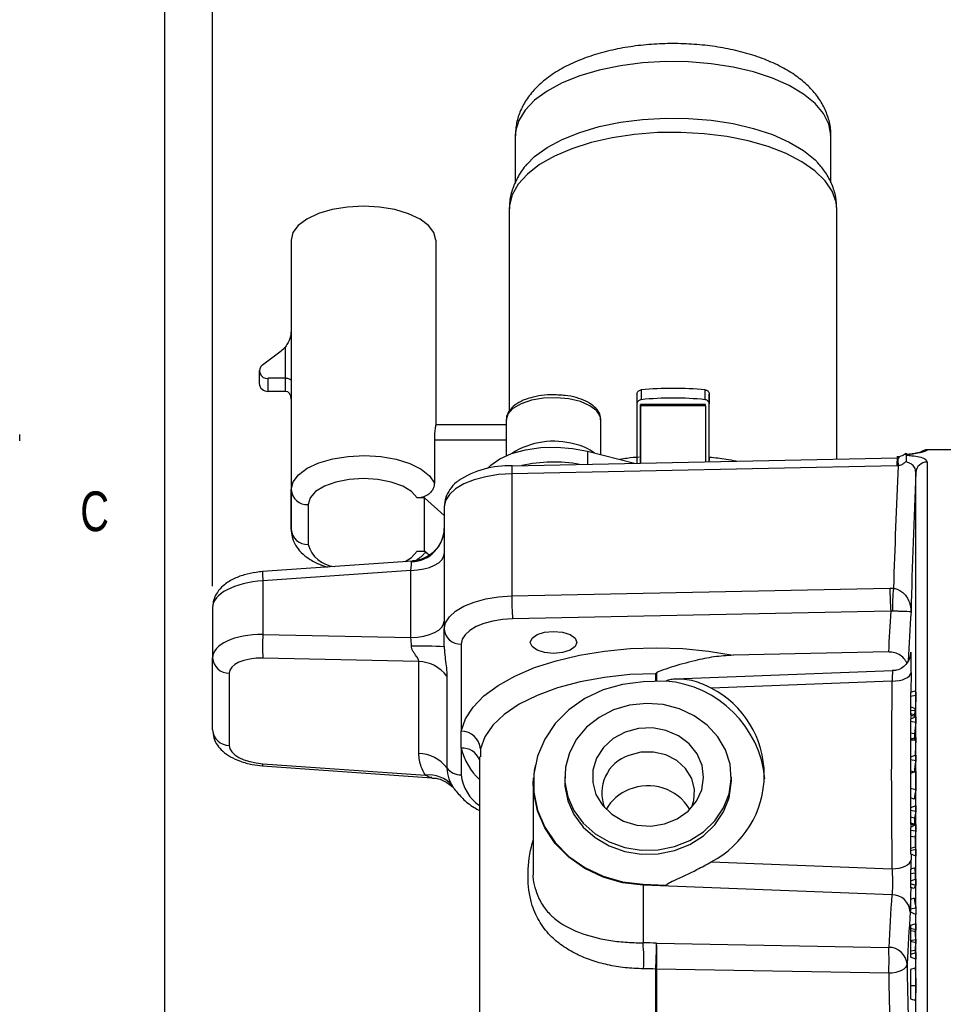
# Model space of a CAD drawing. Header units: inches. Extents: x 0.3 to 16.6, y 0.2 to 10.8.
# Tile 3 of 13: x 0.3 to 2.5, y 5.7 to 8. Entities that reach past the tile are written whole.
import ezdxf

# ---------------------------------------------------------------- set-up
doc = ezdxf.new("R2010")
doc.units = ezdxf.units.IN
doc.header["$MEASUREMENT"] = 0
doc.layers.add('BORDER', color=7, linetype='Continuous', lineweight=25)
doc.layers.add('SLD-0', color=7, linetype='Continuous', lineweight=25)
doc.styles.add('SLDTEXTSTYLE0', font='TXT', dxfattribs={"width": 0.75})
doc.dimstyles.new('SLDDIMSTYLE0', dxfattribs={"dimtxt": 0.145833, "dimasz": 0.13, "dimexe": 0, "dimexo": 0.0625, "dimgap": 0.036458, "dimtad": 0, "dimtih": 1, "dimtoh": 1, "dimdec": 1, "dimlfac": 1.5, "dimrnd": 1e-09, "dimzin": 12, "dimdsep": 46, "dimtxsty": 'SLDTEXTSTYLE0', "dimsah": 1, "dimcen": 0.09, "dimadec": 0, "dimazin": 3, "dimtfac": 1, "dimtdec": 1, "dimtofl": 0, "dimtmove": 0, "dimatfit": 3, "dimfxl": 0, "dimfrac": 2, "dimtolj": 1, "dimtzin": 12, "dimarcsym": 0})

# ---------------------------------------------------------------- blocks, each defined once
blk = doc.blocks.new('_D_5')
at = {"layer": 'SLD-0'}
for p, q in [((0.7397, 6.6867), (0.7397, 8.9807)), ((4.4323, 8.7159), (4.4323, 8.9807)), ((0.7397, 8.8557), (2.4069, 8.8557)), ((2.579, 8.8557), (2.5346, 8.8557)), ((2.5346, 8.8557), (2.5346, 8.624)), ((2.9022, 8.8557), (2.9466, 8.8557)), ((2.9466, 8.8557), (2.9466, 8.624)), ((4.4323, 8.8557), (3.0743, 8.8557)), ((2.5346, 8.624), (2.579, 8.624)), ((2.9466, 8.624), (2.9022, 8.624))]:
    blk.add_line(p, q, dxfattribs=at)
for points in [[(0.7397, 8.8557), (0.8697, 8.8357), (0.8697, 8.8757)], [(4.4323, 8.8557), (4.3023, 8.8757), (4.3023, 8.8357)]]:
    blk.add_solid(points, dxfattribs=at)
at = {"layer": 'SLD-0', "char_height": 0.14583, "attachment_point": 1, "style": 'SLDTEXTSTYLE0'}
for s, insert in [('5.5', (2.606, 9.0733)), ('141', (2.579, 8.812))]:
    blk.add_mtext(s, dxfattribs=dict(at, insert=insert))

msp = doc.modelspace()

# ---------------------------------------------------------------- linework, layer by layer
at = {"color": 7, "linetype": 'Continuous', "lineweight": 25}
for p, q in [((1.454, 7.7496), (1.454, 7.6383)), ((2.1987, 7.6392), (2.1987, 7.7496)), ((1.4397, 7.576), (1.4397, 7.0997)), ((2.213, 6.9865), (2.213, 7.576)), ((0.925, 7.5031), (0.925, 6.9146)), ((0.925, 7.5031), (0.925, 7.4091)), ((1.2664, 7.503), (1.2664, 7.0671)), ((0.925, 7.4091), (0.925, 7.2932)), ((0.925, 7.2933), (0.925, 7.1717)), ((0.9117, 7.1772), (0.9117, 7.2517)), ((0.8572, 7.2094), (0.9012, 7.2419)), ((0.8498, 7.1954), (0.8498, 7.1647)), ((0.9117, 7.1772), (0.8705, 7.1772)), ((0.8705, 7.1465), (0.8705, 7.1772)), ((0.9117, 7.1465), (0.9117, 7.1772)), ((0.925, 7.1717), (0.925, 7.1284)), ((0.9117, 7.1465), (0.8705, 7.1465)), ((1.7411, 7.1401), (1.7411, 6.9871)), ((1.7511, 7.1499), (1.7511, 7.1267)), ((1.9017, 7.1267), (1.9017, 7.1499)), ((1.9117, 6.9871), (1.9117, 7.1401)), ((1.9117, 7.1401), (1.9117, 7.1167)), ((0.925, 7.1292), (0.925, 6.8206)), ((1.9031, 7.1155), (1.7497, 7.1155)), ((1.7497, 7.1143), (1.7497, 7.1014)), ((1.9031, 7.1119), (1.7497, 7.1119)), ((1.7498, 6.977), (1.7497, 7.1119)), ((1.9031, 7.1119), (1.9031, 6.9801)), ((1.9117, 6.9803), (1.9117, 7.1167)), ((1.7497, 7.1014), (1.7497, 6.977)), ((1.4328, 7.0671), (1.2664, 7.0671)), ((1.4328, 7.079), (1.4328, 6.9947)), ((1.6559, 6.9972), (1.6559, 7.079)), ((1.2631, 7.0318), (1.2631, 6.9302)), ((1.6243, 7.0053), (1.7354, 6.9767)), ((2.5023, 7.0083), (2.4258, 7.0083)), ((2.3547, 6.9707), (1.4457, 6.952)), ((1.4462, 6.9708), (2.3551, 6.9894)), ((1.7411, 6.9769), (1.7411, 6.9768)), ((1.9117, 6.9876), (1.9117, 6.9844)), ((2.3575, 6.9708), (2.3547, 6.9707)), ((2.3551, 6.9894), (2.357, 6.9895)), ((2.357, 6.9895), (2.3597, 6.9897)), ((1.4457, 6.952), (1.4457, 6.6637)), ((2.3992, 5.9288), (2.3992, 6.9549)), ((0.925, 6.8206), (0.925, 6.9146)), ((0.965, 6.8793), (0.965, 6.7853)), ((1.2397, 6.8949), (1.222, 6.8949)), ((1.2396, 6.7696), (1.2397, 6.8949)), ((1.2397, 6.8949), (1.2863, 6.8538)), ((1.2863, 6.8738), (1.2863, 6.5854)), ((1.222, 6.7696), (1.2396, 6.7696)), ((1.2504, 6.7601), (1.2396, 6.7696)), ((1.2112, 6.7461), (0.8577, 6.7211)), ((1.2074, 6.724), (0.8584, 6.6992)), ((1.2074, 6.5653), (1.2074, 6.724)), ((0.8584, 6.6992), (0.8584, 6.5728)), ((1.4457, 6.6637), (2.3381, 6.682)), ((2.3381, 6.682), (2.3465, 6.6818)), ((0.7397, 6.6367), (0.7397, 6.5177)), ((2.3398, 6.6279), (1.4475, 6.6096)), ((2.3443, 6.6279), (2.3398, 6.6279)), ((1.2863, 6.5441), (1.2863, 6.5854)), ((0.8584, 6.5728), (1.2074, 6.5653)), ((1.3263, 6.5501), (1.3263, 6.3446)), ((2.3346, 6.5315), (1.9684, 6.524)), ((0.7397, 6.3475), (0.7397, 6.5177)), ((1.2261, 6.509), (0.8584, 6.517)), ((1.2261, 6.2924), (1.2261, 6.509)), ((2.3438, 6.4871), (1.8309, 6.4673)), ((2.3881, 6.483), (2.3876, 6.4359)), ((0.7788, 6.4812), (0.7788, 6.311)), ((1.2924, 6.4746), (1.2924, 6.2579)), ((1.8094, 6.4629), (1.7554, 6.4608)), ((2.3428, 6.463), (1.9164, 6.4465)), ((2.3991, 6.4399), (2.387, 6.436)), ((2.399, 6.4286), (2.387, 6.4266)), ((2.3981, 6.3974), (2.387, 6.4023)), ((2.3967, 6.3926), (2.387, 6.3938)), ((2.3969, 6.3979), (2.3967, 6.3926)), ((2.3961, 6.3831), (2.387, 6.3856)), ((2.387, 6.3834), (2.3962, 6.3804)), ((2.399, 6.3784), (2.387, 6.3732)), ((2.387, 6.3732), (2.387, 6.3672)), ((2.399, 6.3655), (2.387, 6.3672)), ((2.387, 6.3672), (2.387, 6.34)), ((2.3871, 6.3831), (2.3871, 6.3732)), ((2.399, 6.3784), (2.399, 6.3655)), ((1.3263, 6.3042), (1.3263, 6.3446)), ((2.3959, 6.3387), (2.387, 6.34)), ((2.387, 6.34), (2.387, 6.3268)), ((2.399, 6.33), (2.387, 6.3249)), ((2.3902, 6.3263), (2.387, 6.3268)), ((2.387, 6.3268), (2.387, 6.3249)), ((2.387, 6.3249), (2.387, 6.3236)), ((2.399, 6.3235), (2.387, 6.3236)), ((2.387, 6.3236), (2.387, 6.2832)), ((2.3959, 6.3387), (2.3959, 6.3255)), ((1.3263, 6.3042), (1.3263, 6.2413)), ((1.3715, 6.3026), (1.3715, 6.2844)), ((1.3697, 6.2844), (1.3697, 5.4329)), ((2.3989, 6.2883), (2.387, 6.2832)), ((2.387, 6.2832), (2.387, 6.2768)), ((2.399, 6.2748), (2.387, 6.2768)), ((2.387, 6.2768), (2.387, 6.2508)), ((2.3989, 6.2883), (2.399, 6.2748)), ((0.8577, 6.2631), (1.2567, 6.2348)), ((0.8584, 6.2679), (1.2417, 6.2408)), ((2.3942, 6.2478), (2.387, 6.2508)), ((2.399, 6.2498), (2.387, 6.2448)), ((1.4964, 6.2202), (1.4969, 6.2345)), ((1.5706, 6.2367), (1.5706, 6.2273)), ((1.9639, 6.2273), (1.9639, 6.2367)), ((2.387, 6.2448), (2.387, 6.209)), ((1.4964, 6.2202), (1.4964, 6.0169)), ((2.399, 6.2065), (2.387, 6.209)), ((2.387, 6.209), (2.387, 6.1876)), ((2.3953, 6.1842), (2.387, 6.1876)), ((2.399, 6.1687), (2.387, 6.164)), ((2.387, 6.164), (2.387, 6.1575)), ((2.399, 6.1548), (2.387, 6.1575)), ((2.387, 6.1575), (2.387, 6.1417)), ((2.399, 6.1687), (2.399, 6.1548)), ((2.3959, 6.1397), (2.387, 6.1417)), ((2.387, 6.1417), (2.387, 6.1274)), ((2.3959, 6.1397), (2.3959, 6.1254)), ((2.3959, 6.1254), (2.387, 6.1274)), ((2.387, 6.1274), (2.387, 6.1257)), ((2.3953, 6.1224), (2.387, 6.1257)), ((2.399, 6.1241), (2.387, 6.1174)), ((2.387, 6.1174), (2.387, 6.1104)), ((2.3989, 6.1088), (2.387, 6.1104)), ((2.387, 6.1104), (2.387, 6.096)), ((2.3873, 6.1256), (2.3873, 6.1175)), ((2.399, 6.1241), (2.3989, 6.1088)), ((2.3978, 6.0945), (2.387, 6.096)), ((2.387, 6.096), (2.387, 6.0681)), ((2.3978, 6.0709), (2.387, 6.0681)), ((2.387, 6.0681), (2.387, 6.0622)), ((2.3989, 6.0654), (2.387, 6.0622)), ((2.3989, 6.0654), (2.399, 6.0498)), ((2.387, 6.0622), (2.387, 6.055)), ((2.399, 6.0498), (2.387, 6.055)), ((2.388, 6.0546), (2.3882, 6.0411)), ((1.9164, 6.0366), (2.3429, 6.0201)), ((2.3974, 6.0225), (2.387, 6.0192)), ((2.3973, 6.0095), (2.387, 6.0084)), ((2.3989, 5.9951), (2.387, 5.9908)), ((2.3989, 5.9951), (2.399, 5.9808)), ((1.7554, 5.9834), (1.8094, 5.9814)), ((2.3427, 5.9588), (1.7554, 5.9814)), ((1.7554, 5.9814), (1.7554, 5.8452)), ((2.387, 5.9917), (2.387, 5.9908)), ((2.387, 5.9908), (2.387, 5.9842)), ((2.399, 5.9808), (2.387, 5.9842)), ((2.387, 5.9842), (2.387, 5.9761)), ((2.3953, 5.9731), (2.387, 5.9761)), ((2.3953, 5.951), (2.387, 5.9473)), ((2.387, 5.9473), (2.387, 5.9243)), ((2.3994, 5.9274), (2.387, 5.9243)), ((2.387, 5.9243), (2.387, 5.9175)), ((2.3992, 5.9288), (2.3994, 5.9274)), ((2.3994, 5.9274), (2.3994, 5.912)), ((2.3994, 5.912), (2.387, 5.9175)), ((2.399, 5.8903), (2.387, 5.8859)), ((2.387, 5.8859), (2.387, 5.8794)), ((2.3989, 5.876), (2.387, 5.8794)), ((2.387, 5.8794), (2.387, 5.8738)), ((2.399, 5.8903), (2.3989, 5.876)), ((2.3969, 5.8719), (2.387, 5.8738)), ((2.387, 5.8738), (2.387, 5.8497)), ((1.7873, 5.8445), (2.3352, 5.8346)), ((2.3989, 5.852), (2.387, 5.8497)), ((2.387, 5.8497), (2.387, 5.848)), ((2.3989, 5.8455), (2.387, 5.848)), ((2.387, 5.848), (2.387, 5.8252)), ((2.3969, 5.8268), (2.387, 5.8252)), ((2.387, 5.8252), (2.387, 5.8179)), ((2.3989, 5.8213), (2.387, 5.8179)), ((2.387, 5.8179), (2.387, 5.8116)), ((2.399, 5.807), (2.387, 5.8116)), ((2.3989, 5.8213), (2.399, 5.807)), ((2.3968, 5.7857), (2.387, 5.7825)), ((2.3971, 5.7857), (2.387, 5.7824)), ((1.7854, 5.6287), (1.7854, 5.7832)), ((1.7873, 5.7832), (1.7873, 5.6287)), ((2.3352, 5.7734), (1.7873, 5.7832)), ((2.399, 5.7435), (2.387, 5.7439)), ((2.387, 5.713), (2.3991, 5.7091))]:
    msp.add_line(p, q, dxfattribs=at)
at = {"color": 8, "linetype": 'Continuous', "lineweight": 25}
for p, q in [((1.2631, 7.0318), (1.4328, 7.0318)), ((1.6243, 7.0053), (1.6243, 6.9744)), ((2.4258, 7.0083), (2.4258, 7.0078)), ((2.4258, 6.9796), (2.4258, 4.7283)), ((1.2092, 6.744), (1.2112, 6.746)), ((1.7873, 6.482), (1.7873, 6.462)), ((1.7854, 6.4619), (1.7854, 6.4802)), ((2.3883, 6.0183), (2.3882, 6.0411)), ((2.3899, 5.9919), (2.387, 5.9917)), ((2.3992, 4.7536), (2.3992, 5.9136))]:
    msp.add_line(p, q, dxfattribs=at)
at = {"color": 8, "linetype": 'Continuous', "lineweight": 25, "flags": 128}
for points in [[(2.1987, 7.7496), (2.1986, 7.7517), (2.194, 7.7772), (2.1816, 7.802), (2.1615, 7.8258), (2.1344, 7.8479), (2.1006, 7.8679), (2.0611, 7.8854), (2.0165, 7.9001), (1.9678, 7.9115), (1.9162, 7.9194), (1.8626, 7.9238), (1.8083, 7.9244), (1.7543, 7.9213), (1.7019, 7.9145), (1.6521, 7.9043), (1.6061, 7.8907), (1.5647, 7.8741), (1.5289, 7.8549), (1.4995, 7.8334), (1.477, 7.8102), (1.462, 7.7856), (1.4547, 7.7603), (1.454, 7.7496)], [(2.213, 7.576), (2.2113, 7.5932), (2.2021, 7.6188), (2.1853, 7.6435), (2.1612, 7.6668), (2.1303, 7.6883), (2.0932, 7.7075), (2.0507, 7.724), (2.0036, 7.7375), (1.9529, 7.7477), (1.8996, 7.7544), (1.8448, 7.7575), (1.7897, 7.7569), (1.7353, 7.7526), (1.6827, 7.7447), (1.6331, 7.7334), (1.5874, 7.7189), (1.5465, 7.7014), (1.5114, 7.6815), (1.4827, 7.6593), (1.461, 7.6355), (1.4467, 7.6104), (1.4401, 7.5847), (1.4397, 7.576)], [(1.6559, 7.079), (1.6547, 7.0867), (1.6462, 7.1004), (1.6302, 7.1125), (1.6078, 7.1222), (1.5807, 7.1286), (1.5509, 7.1314), (1.5206, 7.1303), (1.4921, 7.1254), (1.4675, 7.117), (1.4485, 7.1059), (1.4367, 7.0927), (1.4328, 7.079)], [(1.1941, 6.7449), (1.209, 6.7548), (1.222, 6.7696)], [(1.7554, 5.9814), (1.7072, 5.9871), (1.661, 6.0003), (1.6182, 6.0206), (1.5802, 6.0473), (1.5482, 6.0796), (1.5233, 6.1164), (1.5062, 6.1566), (1.4975, 6.1988), (1.4964, 6.2202)]]:
    msp.add_lwpolyline(points, dxfattribs=at)
at = {"color": 7, "linetype": 'Continuous', "lineweight": 25, "flags": 128}
for points in [[(1.4819, 7.6828), (1.4995, 7.7002), (1.5289, 7.7216), (1.5647, 7.7409), (1.6061, 7.7574), (1.6521, 7.771), (1.7019, 7.7813), (1.7543, 7.788), (1.8083, 7.7911), (1.8626, 7.7905), (1.9162, 7.7862), (1.9678, 7.7782), (2.0165, 7.7668), (2.0611, 7.7522), (2.1006, 7.7347), (2.1344, 7.7146), (2.1615, 7.6925), (2.1694, 7.6843)], [(1.2664, 7.503), (1.2621, 7.5209), (1.2495, 7.5378), (1.2291, 7.553), (1.2021, 7.5657), (1.1698, 7.5753), (1.1337, 7.5812), (1.0957, 7.5833), (1.0577, 7.5812), (1.0217, 7.5753), (0.9893, 7.5658), (0.9623, 7.5531), (0.9419, 7.5379), (0.9293, 7.5209), (0.925, 7.5031)], [(1.7497, 7.1119), (1.7497, 7.1131), (1.7497, 7.1141), (1.7497, 7.1149), (1.7497, 7.1153), (1.7497, 7.1155), (1.7497, 7.1154), (1.7497, 7.115), (1.7497, 7.1143)], [(0.925, 6.9146), (0.9294, 6.9326), (0.9423, 6.9497), (0.963, 6.965), (0.9905, 6.9777), (1.0233, 6.9872), (1.0599, 6.993), (1.0983, 6.9948), (1.1365, 6.9925), (1.1727, 6.9862), (1.205, 6.9762), (1.2316, 6.9631), (1.2513, 6.9475), (1.2631, 6.9302)], [(1.3885, 6.9643), (1.3964, 6.9726), (1.4175, 6.9874), (1.4452, 6.9995), (1.478, 7.0084), (1.5142, 7.0136), (1.5519, 7.0148), (1.5893, 7.012), (1.6243, 7.0053)], [(1.4457, 6.952), (1.4143, 6.9499), (1.3842, 6.9451), (1.3567, 6.9377), (1.3326, 6.9279), (1.3129, 6.9162), (1.2983, 6.9029), (1.2894, 6.8886), (1.2863, 6.8738)], [(1.222, 6.8949), (1.2091, 6.9098), (1.1884, 6.9226), (1.1614, 6.9324), (1.1298, 6.9386), (1.096, 6.9407), (1.0621, 6.9386), (1.0305, 6.9325), (1.0034, 6.9228), (0.9826, 6.91), (0.9695, 6.8952), (0.965, 6.8793)], [(1.2074, 6.724), (1.223, 6.7251), (1.2379, 6.7275), (1.2515, 6.7312), (1.2635, 6.7361), (1.2732, 6.742), (1.2804, 6.7486), (1.2848, 6.7557), (1.2863, 6.7631)], [(1.2863, 6.5854), (1.2894, 6.6003), (1.2983, 6.6146), (1.3129, 6.6279), (1.3326, 6.6396), (1.3567, 6.6493), (1.3842, 6.6568), (1.4143, 6.6616), (1.4457, 6.6637)], [(1.2074, 6.5653), (1.223, 6.5663), (1.2379, 6.5688), (1.2515, 6.5725), (1.2635, 6.5774), (1.2732, 6.5833), (1.2804, 6.5899), (1.2848, 6.597), (1.2863, 6.6044)], [(1.4475, 6.6096), (1.4236, 6.608), (1.4007, 6.6043), (1.3798, 6.5987), (1.3615, 6.5913), (1.3465, 6.5824), (1.3355, 6.5723), (1.3286, 6.5614), (1.3263, 6.5501)], [(1.4892, 6.5541), (1.4934, 6.564), (1.5054, 6.5724), (1.5232, 6.578), (1.5443, 6.58), (1.5654, 6.578), (1.5833, 6.5724), (1.5953, 6.564), (1.5995, 6.5541), (1.5953, 6.5441), (1.5833, 6.5357), (1.5654, 6.5301), (1.5443, 6.5282), (1.5232, 6.5301), (1.5054, 6.5357), (1.4934, 6.5441), (1.4892, 6.5541)], [(1.3263, 6.3446), (1.3362, 6.3734), (1.3543, 6.4013), (1.3801, 6.4278), (1.4133, 6.4525), (1.4532, 6.4748), (1.4991, 6.4945), (1.5503, 6.511), (1.6056, 6.5242), (1.6643, 6.5338), (1.7251, 6.5396), (1.7871, 6.5415), (1.849, 6.5395), (1.9098, 6.5336), (1.9684, 6.524)], [(2.3428, 6.463), (2.3515, 6.4633), (2.3598, 6.4643), (2.3675, 6.4661), (2.3743, 6.4686), (2.3799, 6.4716), (2.3842, 6.4751), (2.387, 6.4789), (2.3881, 6.483)], [(1.7854, 6.4802), (1.7242, 6.478), (1.6643, 6.4716), (1.607, 6.4611), (1.5537, 6.4468), (1.5054, 6.429), (1.4632, 6.408), (1.428, 6.3843), (1.4007, 6.3585), (1.3817, 6.331), (1.3715, 6.3026)], [(1.7554, 6.4608), (1.7073, 6.4551), (1.6611, 6.4419), (1.6183, 6.4216), (1.5803, 6.3949), (1.5483, 6.3626), (1.5234, 6.3259), (1.5063, 6.2857), (1.4977, 6.2436), (1.4977, 6.2007), (1.5063, 6.1585), (1.5234, 6.1184), (1.5483, 6.0816), (1.5803, 6.0493), (1.6183, 6.0226), (1.6611, 6.0024), (1.7073, 5.9891), (1.7554, 5.9834)], [(1.6861, 6.3948), (1.6517, 6.3772), (1.622, 6.3538), (1.5983, 6.3256), (1.5815, 6.2937), (1.5723, 6.2596), (1.571, 6.2245), (1.5779, 6.1899), (1.5924, 6.1572), (1.6142, 6.1277), (1.6421, 6.1028), (1.6753, 6.0833), (1.7121, 6.0701), (1.7513, 6.0637), (1.791, 6.0644), (1.8299, 6.0722), (1.8661, 6.0867), (1.8983, 6.1073), (1.9251, 6.1332), (1.9455, 6.1634), (1.9586, 6.1966), (1.9638, 6.2314), (1.961, 6.2665), (1.9502, 6.3003), (1.932, 6.3315), (1.907, 6.3588), (1.8763, 6.3812), (1.8411, 6.3976), (1.8029, 6.4074), (1.7633, 6.4103), (1.7238, 6.406), (1.6861, 6.3948)], [(1.713, 6.3423), (1.685, 6.3271), (1.6621, 6.3062), (1.6458, 6.281), (1.6372, 6.2529), (1.6367, 6.2239), (1.6444, 6.1956), (1.6599, 6.1699), (1.6821, 6.1485), (1.7096, 6.1326), (1.7408, 6.1232), (1.7736, 6.1209), (1.806, 6.126), (1.836, 6.138), (1.8617, 6.1562), (1.8814, 6.1794), (1.8939, 6.2063), (1.8985, 6.2351), (1.8949, 6.2639), (1.8832, 6.2911), (1.8642, 6.3149), (1.8392, 6.3337), (1.8096, 6.3465), (1.7774, 6.3523), (1.7445, 6.3509), (1.713, 6.3423)], [(2.399, 6.33), (2.399, 6.3292), (2.399, 6.3284), (2.399, 6.3276), (2.399, 6.3267), (2.399, 6.3259), (2.399, 6.3251), (2.399, 6.3243), (2.399, 6.3235)], [(1.8705, 6.1659), (1.8752, 6.1809), (1.8767, 6.2073), (1.8702, 6.233), (1.856, 6.2563), (1.8352, 6.2753), (1.8094, 6.2887), (1.7805, 6.2954), (1.7506, 6.295), (1.7219, 6.2875)], [(1.5706, 6.2273), (1.571, 6.2151), (1.5779, 6.1805), (1.5924, 6.1478), (1.6142, 6.1183), (1.6421, 6.0934), (1.6753, 6.0739), (1.7121, 6.0607), (1.7513, 6.0543), (1.791, 6.055), (1.8299, 6.0628), (1.8661, 6.0773), (1.8983, 6.0979), (1.9251, 6.1238), (1.9455, 6.154), (1.9586, 6.1872), (1.9638, 6.222), (1.9639, 6.2273)], [(2.3429, 6.0201), (2.3515, 6.0206), (2.3598, 6.0218), (2.3675, 6.0238), (2.3743, 6.0264), (2.3799, 6.0296), (2.3842, 6.0331), (2.387, 6.037), (2.3882, 6.0411)], [(2.3989, 5.852), (2.3989, 5.8512), (2.3989, 5.8504), (2.3989, 5.8496), (2.3989, 5.8488), (2.3989, 5.848), (2.3989, 5.8471), (2.3989, 5.8463), (2.3989, 5.8455)], [(2.3785, 5.7948), (2.3775, 5.7908), (2.375, 5.787), (2.3709, 5.7834), (2.3656, 5.7802), (2.3591, 5.7775), (2.3517, 5.7754), (2.3436, 5.774), (2.3352, 5.7734)]]:
    msp.add_lwpolyline(points, dxfattribs=at)
at = {"color": 7, "linetype": 'Continuous', "lineweight": 25}
for centre, radius, start, end in [((0.864, 7.2924), 0.0627, 306.406, 319.5486), ((0.8683, 7.1951), 0.0181, 127.8724, 276.9174), ((0.8692, 7.1658), 0.0194, 183.1823, 273.9221), ((1.8263, 6.3379), 0.8156, 84.6945, 95.2946), ((1.8263, 6.419), 0.7117, 83.9181, 96.071), ((-0.872, 7.1129), 2.7751, 359.9797, 0.0533), ((1.5443, 6.848), 0.1808, 73.8092, 122.7758), ((1.5749, 6.9148), 0.1085, 52.5268, 79.483), ((2.4258, 6.9817), 0.0267, 90, 124.604), ((1.4378, 6.7549), 0.216, 87.7709, 123.1405), ((1.7188, 6.9549), 0.2731, 176.6745, 180.6114), ((1.5445, 6.6431), 0.3365, 79.4968, 102.8543), ((19.1807, 6.1897), 16.8413, 177.34191, 178.32574), ((2.6277, 6.9736), 0.2731, 176.6745, 180.6114), ((2.8089, 6.9903), 0.4519, 180.1072, 182.4805), ((2.4255, 6.9532), 0.0264, 89.3286, 176.2463), ((19.184, 6.2105), 16.8013, 177.46042, 178.58116), ((0.9628, 6.9171), 0.0379, 183.7891, 273.3368), ((0.9628, 6.8231), 0.0379, 183.7891, 273.3368), ((1.2053, 6.825), 0.0811, 272.7344, 358.6974), ((3.0815, 6.6789), 0.7434, 179.7617, 183.9335), ((2.6826, 6.641), 0.3385, 173.0735, 182.2073), ((2.1891, 6.6606), 0.7434, 179.7617, 183.9335), ((7.1163, 6.3238), 4.7861, 176.3574, 177.5135), ((7.1552, 6.2827), 4.7797, 175.8758, 177.274), ((1.3241, 6.5879), 0.0379, 183.7886, 273.3435), ((1.2763, 6.5449), 0.4188, 176.1782, 183.8218), ((1.2274, 5.1993), 1.346, 87.4895, 90.7856), ((0.7784, 6.5201), 0.0388, 183.5498, 270.5957), ((1.2237, 6.4233), 0.0857, 36.6999, 88.3689), ((1.7877, 6.2073), 0.2565, 5.4882, 85.1406), ((19.1575, 6.2425), 16.8161, 179.24866, 180.75752), ((1.8111, 6.2415), 0.2304, 297.1808, 62.8192), ((0.7784, 6.3499), 0.0388, 183.5498, 270.5957), ((1.3265, 6.2995), 0.0451, 3.9286, 90.2022), ((19.1674, 6.2629), 16.7807, 179.65199, 180.34801), ((6.4642, 5.8879), 4.0932, 173.2998, 173.6767), ((19.3116, 5.5663), 16.9295, 177.43659, 177.55809), ((1.2237, 6.2067), 0.0857, 36.6999, 88.3689), ((1.7514, 6.1989), 0.0934, 108.4344, 201.7044), ((5.3605, 5.8675), 2.9894, 172.1692, 172.7003), ((1.3256, 6.2827), 0.0414, 216.8149, 271.0542), ((21.3801, 6.2251), 18.9811, 179.9255, 180.05596), ((1.2508, 6.1711), 0.0703, 39.5048, 97.4318), ((1.7589, 6.1104), 0.1031, 110.8547, 151.1368), ((1.7674, 6.1015), 0.1145, 30.8091, 113.239), ((4.3608, 5.8751), 1.9896, 170.4114, 171.0642), ((3.6958, 5.8852), 1.3245, 168.2555, 168.9209), ((3.703, 5.8698), 1.3319, 168.936, 169.0675), ((9.6702, 5.5237), 7.2948, 175.40001, 175.51259), ((22.7456, 6.0832), 20.3478, 179.96818, 180.03448), ((3.4792, 6.2904), 1.1034, 191.472, 191.7649), ((2.0456, 5.9813), 0.2902, 179.582, 179.9839), ((2.651, 5.857), 0.2809, 153.8353, 155.5743), ((7.0843, 5.6066), 4.7546, 175.7528, 177.2515), ((2.3426, 5.9152), 0.0436, 4.6231, 89.8269), ((3.8836, 6.2025), 1.5094, 189.5932, 190.4485), ((7.1177, 5.5673), 4.7446, 175.7528, 177.2515), ((2.6332, 5.7565), 0.2629, 152.9837, 153.9809), ((6.5663, 6.2863), 4.1899, 185.6762, 185.9493), ((1.3666, 5.8066), 0.3907, 356.6752, 5.6661), ((0.3434, 5.8581), 1.444, 357.0284, 359.4613), ((1.2376, 5.8139), 0.5506, 356.8107, 3.1893), ((2.3353, 5.7913), 0.0433, 4.6088, 90.2346), ((1.7854, 5.804), 0.5506, 356.8107, 3.1893), ((6.0008, 5.4421), 3.6244, 173.6095, 173.907), ((2.7996, 5.9731), 0.4284, 199.9654, 200.7579), ((19.1285, 6.096), 16.7527, 181.03004, 181.48522), ((1.7853, 5.8796), 0.0964, 270.059, 271.1753), ((19.1204, 6.0752), 16.7879, 181.03004, 181.48522)]:
    msp.add_arc(centre, radius, start, end, dxfattribs=at)
at = {"color": 8, "linetype": 'Continuous', "lineweight": 25}
for centre, radius, start, end in [((2.4258, 6.9811), 0.0267, 89.999, 122.4655), ((1.0345, 6.8049), 0.0723, 195.7542, 263.9566), ((1.0405, 6.7165), 0.1829, 178.5695, 185.416), ((1.3299, 6.2617), 0.0427, 21.4788, 94.8321), ((1.4677, 6.3378), 0.1453, 193.3876, 227.576), ((0.8418, 6.2681), 0.0166, 342.5963, 359.4161), ((1.4257, 6.252), 0.1, 186.1149, 235.887)]:
    msp.add_arc(centre, radius, start, end, dxfattribs=at)
at = {"color": 7, "linetype": 'Continuous', "lineweight": 25}
for centre, major_axis, ratio, start_param, end_param in [((0.9117, 7.1717), (0.0133, 0), 0.412684, 0.000291, 1.571088), ((0.9117, 7.1284), (0, 0.018), 0.739283, 4.712478, 6.283274), ((1.203, 6.7041), (0.0059, 0.0419), 0.041581, 5.212706, 5.982244), ((0.865, 6.6406), (0.1253, 0.005), 0.46941, 1.604486, 3.122922), ((0.865, 6.5138), (0.1253, -0.005), 0.46941, 1.641827, 3.160263), ((1.203, 6.546), (-0.0019, 0.0414), 0.141916, 4.687423, 5.190084), ((0.8628, 6.4773), (0.084, -0.005), 0.468702, 1.650956, 3.169393), ((0.8628, 6.3071), (0.084, -0.005), 0.468702, 3.169393, 4.687829), ((1.7883, 5.6273), (0.4619, -0.0228), 0.469095, 1.59618, 1.665263), ((1.7863, 5.5874), (0.4165, -0.0228), 0.46889, 1.598687, 1.66777)]:
    msp.add_ellipse(centre, major_axis=major_axis, ratio=ratio, start_param=start_param, end_param=end_param, dxfattribs=at)
for points, knots in [([(2.198, 7.7498), (2.1982, 7.7524), (2.1992, 7.7656), (2.194, 7.7893), (2.1827, 7.8188), (2.1651, 7.8461), (2.142, 7.8712), (2.1129, 7.8943), (2.0777, 7.9149), (2.037, 7.9327), (1.9922, 7.9469), (1.9446, 7.9574), (1.8951, 7.9642), (1.8446, 7.9674), (1.7938, 7.9669), (1.7437, 7.9627), (1.6949, 7.9549), (1.6482, 7.9434), (1.6042, 7.9282), (1.5636, 7.909), (1.5287, 7.8864), (1.5005, 7.8612), (1.4792, 7.8346), (1.4644, 7.8062), (1.4553, 7.7775), (1.4548, 7.7583), (1.4546, 7.7493)], [0, 0, 0, 0, 0.00937, 0.046931, 0.084078, 0.122066, 0.162111, 0.205034, 0.250709, 0.297886, 0.344979, 0.391539, 0.437619, 0.483391, 0.529045, 0.574762, 0.620684, 0.667026, 0.714038, 0.76198, 0.81099, 0.854125, 0.894351, 0.93215, 0.968461, 1, 1, 1, 1]), ([(1.4825, 7.6832), (1.4819, 7.6826), (1.4732, 7.6741), (1.4609, 7.6549), (1.4473, 7.626), (1.4402, 7.5995), (1.4405, 7.583), (1.4406, 7.5769)], [0, 0, 0, 0, 0.021537, 0.309351, 0.581345, 0.84426, 1, 1, 1, 1]), ([(2.2127, 7.5758), (2.2123, 7.5855), (2.2114, 7.6058), (2.2017, 7.6354), (2.1875, 7.6627), (2.1743, 7.678), (2.1681, 7.6853)], [0, 0, 0, 0, 0.237986, 0.500408, 0.765508, 1, 1, 1, 1]), ([(0.925, 7.2933), (0.925, 7.2932), (0.925, 7.2892), (0.9241, 7.2784), (0.9201, 7.2636), (0.914, 7.255), (0.9117, 7.2517)], [0, 0, 0, 0, 0.0058668, 0.269945, 0.7228435, 1, 1, 1, 1]), ([(1.5578, 7.1376), (1.5531, 7.1379), (1.5393, 7.139), (1.5158, 7.1371), (1.4896, 7.1319), (1.4666, 7.1233), (1.4488, 7.112), (1.4377, 7.0986), (1.4323, 7.0871), (1.4333, 7.0807), (1.4335, 7.0793)], [0, 0, 0, 0, 0.07798, 0.230712, 0.38403, 0.538982, 0.69711, 0.836442, 0.964463, 1, 1, 1, 1]), ([(1.6551, 7.0791), (1.6553, 7.0812), (1.6559, 7.0886), (1.6499, 7.1005), (1.6383, 7.1131), (1.6208, 7.1239), (1.5981, 7.132), (1.5763, 7.1368), (1.5624, 7.1374), (1.5578, 7.1376)], [0, 0, 0, 0, 0.0635548, 0.2181627, 0.3755409, 0.5486321, 0.7309139, 0.9119441, 1, 1, 1, 1]), ([(1.7411, 7.1401), (1.7412, 7.1411), (1.7414, 7.1431), (1.7431, 7.1458), (1.7455, 7.1481), (1.7483, 7.1495), (1.7503, 7.1498), (1.7511, 7.1499)], [0, 0, 0, 0, 0.208585, 0.417083, 0.628009, 0.843762, 1, 1, 1, 1]), ([(1.9017, 7.1499), (1.9029, 7.1497), (1.9052, 7.1493), (1.9082, 7.1474), (1.9105, 7.1449), (1.9116, 7.1423), (1.9117, 7.1407), (1.9117, 7.1401)], [0, 0, 0, 0, 0.220415, 0.440874, 0.65977, 0.874154, 1, 1, 1, 1]), ([(1.7511, 7.1267), (1.7499, 7.1265), (1.7476, 7.126), (1.7446, 7.1241), (1.7423, 7.1215), (1.7412, 7.1189), (1.7411, 7.1173), (1.7411, 7.1167)], [0, 0, 0, 0, 0.222259, 0.444578, 0.664793, 0.879008, 1, 1, 1, 1]), ([(1.9117, 7.1167), (1.9116, 7.1177), (1.9114, 7.1197), (1.9098, 7.1225), (1.9073, 7.1247), (1.9045, 7.1262), (1.9026, 7.1266), (1.9017, 7.1267)], [0, 0, 0, 0, 0.206695, 0.413279, 0.622997, 0.839016, 1, 1, 1, 1]), ([(1.2664, 7.0671), (1.2661, 7.0661), (1.2657, 7.0641), (1.2638, 7.0522), (1.2631, 7.0399), (1.2631, 7.0326), (1.2631, 7.0318)], [0, 0, 0, 0, 0.319006, 0.637733, 0.960851, 1, 1, 1, 1]), ([(2.3765, 7.0009), (2.3759, 7.0003), (2.3727, 6.9966), (2.3657, 6.9934), (2.3583, 6.9918), (2.355, 6.992), (2.3542, 6.992)], [0, 0, 0, 0, 0.108225, 0.6145525, 0.9114997, 1, 1, 1, 1]), ([(2.4124, 7.0036), (2.4121, 7.0035), (2.4113, 7.0032), (2.4052, 7.0014), (2.395, 6.9995), (2.3845, 6.9979), (2.3767, 6.9974), (2.3744, 6.9973)], [0, 0, 0, 0, 0.198633, 0.481, 0.722559, 0.919599, 1, 1, 1, 1]), ([(2.4258, 7.0078), (2.4254, 7.0072), (2.4246, 7.0062), (2.4169, 7.0034), (2.4047, 7.0005), (2.3915, 6.9983), (2.3806, 6.9974), (2.377, 6.9971)], [0, 0, 0, 0, 0.2700353, 0.5392004, 0.724239, 0.9094515, 1, 1, 1, 1]), ([(2.377, 6.9808), (2.377, 6.9835), (2.377, 6.9895), (2.377, 6.9968), (2.377, 7.0008), (2.377, 7.0006), (2.377, 7.0005)], [0, 0, 0, 0, 0.247082, 0.55419, 0.863488, 1, 1, 1, 1]), ([(2.377, 6.9958), (2.3814, 6.9954), (2.3931, 6.9946), (2.4091, 6.9919), (2.423, 6.9871), (2.4248, 6.9823), (2.4258, 6.9796)], [0, 0, 0, 0, 0.138436, 0.365679, 0.646387, 1, 1, 1, 1]), ([(1.7463, 6.9914), (1.7369, 6.9905), (1.7215, 6.9891), (1.7067, 6.9865), (1.701, 6.9855)], [0, 0, 0, 0, 0.612706, 1, 1, 1, 1]), ([(1.7411, 6.9907), (1.7411, 6.9906), (1.7411, 6.9903), (1.7411, 6.9861), (1.7411, 6.9811), (1.7411, 6.9777), (1.7411, 6.9769)], [0, 0, 0, 0, 0.276084, 0.593772, 0.904783, 1, 1, 1, 1]), ([(1.9118, 6.9803), (1.9118, 6.9816), (1.9118, 6.9852), (1.9118, 6.9891), (1.9118, 6.9913), (1.9117, 6.9907), (1.9117, 6.9885), (1.9117, 6.9876)], [0, 0, 0, 0, 0.118485, 0.351387, 0.586292, 0.825751, 1, 1, 1, 1]), ([(1.9117, 6.9871), (1.9117, 6.9866), (1.9117, 6.9854), (1.9117, 6.9842), (1.9117, 6.9835), (1.9117, 6.9836), (1.9117, 6.9842), (1.9117, 6.9844)], [0, 0, 0, 0, 0.176118, 0.38386, 0.59358, 0.808056, 1, 1, 1, 1]), ([(1.975, 6.9816), (1.9672, 6.9832), (1.9468, 6.9872), (1.9252, 6.9893), (1.9118, 6.9907)], [0, 0, 0, 0, 0.380993, 1, 1, 1, 1]), ([(2.3754, 6.9804), (2.3736, 6.9787), (2.3707, 6.9761), (2.3648, 6.9724), (2.3604, 6.9714), (2.3575, 6.9708)], [0, 0, 0, 0, 0.351707, 0.570564, 1, 1, 1, 1]), ([(2.3597, 6.9897), (2.3597, 6.9912), (2.3597, 6.9928), (2.3597, 6.9921), (2.3597, 6.992)], [0, 0, 0, 0, 0.92412, 1, 1, 1, 1]), ([(2.3754, 6.9804), (2.3754, 6.9804), (2.376, 6.9805), (2.3765, 6.9807), (2.377, 6.9808)], [0, 0, 0, 0, 0.107056, 1, 1, 1, 1]), ([(2.3992, 6.9549), (2.3987, 6.9591), (2.3979, 6.9664), (2.3896, 6.9748), (2.381, 6.9788), (2.376, 6.9802), (2.3754, 6.9804)], [0, 0, 0, 0, 0.415528, 0.728879, 0.965883, 1, 1, 1, 1]), ([(1.2631, 6.9302), (1.2626, 6.9263), (1.2618, 6.9185), (1.2549, 6.9081), (1.2449, 6.9001), (1.2333, 6.8956), (1.2254, 6.8951), (1.222, 6.8949)], [0, 0, 0, 0, 0.2085771, 0.417103, 0.6271252, 0.8410497, 1, 1, 1, 1]), ([(1.3212, 6.9363), (1.3192, 6.935), (1.3104, 6.9292), (1.2995, 6.9159), (1.2885, 6.8961), (1.2871, 6.8813), (1.2863, 6.8738)], [0, 0, 0, 0, 0.0948217, 0.409843, 0.6989553, 1, 1, 1, 1]), ([(0.925, 6.8206), (0.9254, 6.8147), (0.9264, 6.8017), (0.9348, 6.7829), (0.9485, 6.7655), (0.9675, 6.7505), (0.9884, 6.739), (1.0046, 6.7339), (1.0111, 6.7319)], [0, 0, 0, 0, 0.13746, 0.304497, 0.474487, 0.659376, 0.863784, 1, 1, 1, 1]), ([(1.2862, 6.8216), (1.286, 6.8177), (1.2855, 6.8095), (1.2806, 6.7939), (1.2713, 6.7779), (1.257, 6.763), (1.2383, 6.7521), (1.2222, 6.7463), (1.2129, 6.7467), (1.2112, 6.7467)], [0, 0, 0, 0, 0.128806, 0.272196, 0.427792, 0.59579, 0.774264, 0.958723, 1, 1, 1, 1]), ([(1.2134, 6.7453), (1.2139, 6.7456), (1.2233, 6.7497), (1.2333, 6.7568), (1.2406, 6.7653), (1.2423, 6.7672)], [0, 0, 0, 0, 0.047762, 0.780933, 1, 1, 1, 1]), ([(0.8577, 6.7211), (0.8525, 6.7206), (0.8376, 6.7192), (0.8134, 6.7139), (0.7869, 6.7037), (0.7656, 6.69), (0.7504, 6.6732), (0.7413, 6.6554), (0.7402, 6.6427), (0.7397, 6.6367)], [0, 0, 0, 0, 0.088312, 0.254851, 0.42646, 0.608894, 0.751337, 0.882699, 1, 1, 1, 1]), ([(2.3465, 6.6818), (2.3494, 6.6812), (2.3537, 6.6804), (2.3615, 6.6771), (2.3714, 6.6703), (2.3819, 6.6563), (2.387, 6.6409), (2.3878, 6.6302), (2.3878, 6.6265), (2.3878, 6.6265)], [0, 0, 0, 0, 0.079924, 0.120498, 0.256172, 0.483866, 0.824757, 0.997282, 1, 1, 1, 1]), ([(2.3878, 6.6265), (2.3878, 6.6265), (2.3877, 6.6265), (2.3864, 6.6265), (2.3807, 6.6267), (2.3696, 6.627), (2.3595, 6.6274), (2.3516, 6.6277), (2.3472, 6.6278), (2.3443, 6.6279)], [0, 0, 0, 0, 0.002718, 0.175236, 0.516128, 0.743829, 0.879505, 0.920085, 1, 1, 1, 1]), ([(1.2261, 6.509), (1.2261, 6.5101), (1.2262, 6.5123), (1.2229, 6.5183), (1.2176, 6.5252), (1.2125, 6.5331), (1.2097, 6.5394), (1.2091, 6.5435), (1.2089, 6.5452)], [0, 0, 0, 0, 0.134193, 0.270604, 0.566268, 0.741053, 0.890473, 1, 1, 1, 1]), ([(1.2863, 6.5441), (1.2864, 6.5415), (1.2866, 6.5303), (1.2889, 6.5131), (1.2917, 6.4925), (1.2922, 6.4807), (1.2924, 6.4746)], [0, 0, 0, 0, 0.083563, 0.361355, 0.663147, 1, 1, 1, 1]), ([(2.3778, 6.5046), (2.3778, 6.5047), (2.3771, 6.5091), (2.371, 6.5169), (2.3602, 6.526), (2.3471, 6.5309), (2.3383, 6.5313), (2.3346, 6.5315)], [0, 0, 0, 0, 0.002434, 0.269532, 0.536865, 0.804715, 1, 1, 1, 1]), ([(2.3881, 6.483), (2.3882, 6.4887), (2.3884, 6.5031), (2.3883, 6.5205), (2.3878, 6.531), (2.3871, 6.532), (2.3864, 6.5242), (2.386, 6.5203)], [0, 0, 0, 0, 0.14302, 0.357265, 0.57142, 0.785714, 1, 1, 1, 1]), ([(1.9684, 6.524), (1.9531, 6.5229), (1.9226, 6.5209), (1.8736, 6.5103), (1.8316, 6.4989), (1.8024, 6.489), (1.7907, 6.4846), (1.7878, 6.4824), (1.7873, 6.482)], [0, 0, 0, 0, 0.244133, 0.488818, 0.801031, 0.939865, 0.988969, 1, 1, 1, 1]), ([(2.3864, 6.5236), (2.3864, 6.5237), (2.3864, 6.524), (2.3862, 6.5226), (2.3855, 6.5196), (2.3835, 6.5133), (2.3782, 6.5039), (2.3681, 6.4943), (2.3557, 6.488), (2.3471, 6.4878), (2.3437, 6.4877)], [0, 0, 0, 0, 0.04729, 0.12063, 0.180985, 0.264065, 0.432072, 0.63571, 0.855033, 1, 1, 1, 1]), ([(1.7854, 6.4802), (1.7855, 6.4802), (1.7861, 6.4808), (1.7867, 6.4814), (1.7873, 6.482)], [0, 0, 0, 0, 0.079991, 1, 1, 1, 1]), ([(1.9164, 6.4465), (1.9031, 6.4526), (1.875, 6.4654), (1.8409, 6.4684), (1.82, 6.4665), (1.8126, 6.4649), (1.8102, 6.4634), (1.8094, 6.4629)], [0, 0, 0, 0, 0.367082, 0.776529, 0.891563, 0.961723, 1, 1, 1, 1]), ([(2.387, 6.4359), (2.387, 6.4359), (2.387, 6.4359), (2.387, 6.4341), (2.387, 6.4308), (2.387, 6.4278), (2.387, 6.4266)], [0, 0, 0, 0, 0.034667, 0.376487, 0.764252, 1, 1, 1, 1]), ([(2.3986, 6.4395), (2.3986, 6.4395), (2.3987, 6.4395), (2.3989, 6.437), (2.399, 6.433), (2.399, 6.4297), (2.399, 6.4286)], [0, 0, 0, 0, 0.088967, 0.43889, 0.810372, 1, 1, 1, 1]), ([(2.387, 6.4266), (2.387, 6.4256), (2.387, 6.4236), (2.387, 6.4205), (2.387, 6.4162), (2.387, 6.4125), (2.387, 6.4089), (2.387, 6.4059), (2.387, 6.4036), (2.387, 6.4023)], [0, 0, 0, 0, 0.13166, 0.262606, 0.382381, 0.62404, 0.689215, 0.819656, 1, 1, 1, 1]), ([(2.399, 6.4286), (2.399, 6.4262), (2.399, 6.421), (2.3988, 6.4116), (2.3984, 6.4038), (2.3982, 6.3991), (2.3981, 6.3974)], [0, 0, 0, 0, 0.243995, 0.506256, 0.821435, 1, 1, 1, 1]), ([(2.387, 6.4023), (2.387, 6.4012), (2.387, 6.3983), (2.387, 6.3956), (2.387, 6.3938)], [0, 0, 0, 0, 0.3616688, 1, 1, 1, 1]), ([(2.387, 6.3938), (2.387, 6.3926), (2.387, 6.3906), (2.387, 6.3878), (2.387, 6.3864), (2.387, 6.3856)], [0, 0, 0, 0, 0.356421, 0.610646, 1, 1, 1, 1]), ([(2.3967, 6.3926), (2.3967, 6.3914), (2.3966, 6.3892), (2.3964, 6.3858), (2.3962, 6.3841), (2.3961, 6.3831)], [0, 0, 0, 0, 0.303715, 0.563749, 1, 1, 1, 1]), ([(2.387, 6.3856), (2.387, 6.3848), (2.387, 6.3836), (2.387, 6.3835), (2.387, 6.3835)], [0, 0, 0, 0, 0.708604, 1, 1, 1, 1]), ([(2.3961, 6.3831), (2.396, 6.3818), (2.3958, 6.3804), (2.3957, 6.3807), (2.3957, 6.3808)], [0, 0, 0, 0, 0.842833, 1, 1, 1, 1]), ([(0.7397, 6.3475), (0.7403, 6.3412), (0.7414, 6.3284), (0.7504, 6.3112), (0.7637, 6.2963), (0.7818, 6.2834), (0.805, 6.273), (0.8311, 6.2659), (0.8493, 6.264), (0.8577, 6.2631)], [0, 0, 0, 0, 0.123188, 0.250071, 0.380637, 0.525663, 0.688923, 0.857625, 1, 1, 1, 1]), ([(1.2417, 6.2408), (1.2381, 6.2473), (1.2287, 6.2644), (1.2271, 6.2817), (1.2261, 6.2924)], [0, 0, 0, 0, 0.383687, 1, 1, 1, 1]), ([(1.2924, 6.2579), (1.2932, 6.2492), (1.2945, 6.235), (1.3021, 6.2211), (1.305, 6.2158)], [0, 0, 0, 0, 0.616238, 1, 1, 1, 1]), ([(1.5017, 6.2648), (1.5006, 6.2607), (1.4979, 6.251), (1.4978, 6.2409), (1.4978, 6.2351)], [0, 0, 0, 0, 0.419443, 1, 1, 1, 1]), ([(1.2566, 6.2339), (1.2601, 6.2339), (1.2704, 6.2339), (1.2852, 6.228), (1.2985, 6.2198), (1.3065, 6.2125), (1.3098, 6.2085), (1.31, 6.2081), (1.3101, 6.208)], [0, 0, 0, 0, 0.1433776, 0.4146301, 0.6326175, 0.8084428, 0.9444566, 1, 1, 1, 1]), ([(1.305, 6.2158), (1.3058, 6.2145), (1.3074, 6.2118), (1.3091, 6.2097), (1.31, 6.2087)], [0, 0, 0, 0, 0.491487, 1, 1, 1, 1]), ([(1.3098, 6.2085), (1.3162, 6.2008), (1.3294, 6.1849), (1.35, 6.168), (1.3652, 6.1596), (1.3697, 6.1571)], [0, 0, 0, 0, 0.399628, 0.823923, 1, 1, 1, 1]), ([(1.8094, 5.9814), (1.8107, 5.9824), (1.8155, 5.9865), (1.8411, 5.9975), (1.8765, 6.0143), (1.9052, 6.0303), (1.9164, 6.0366)], [0, 0, 0, 0, 0.054828, 0.205428, 0.690359, 1, 1, 1, 1]), ([(2.3429, 6.0201), (2.3432, 6.0154), (2.3438, 6.0059), (2.3442, 5.9902), (2.344, 5.9757), (2.3435, 5.965), (2.343, 5.9605), (2.3427, 5.9588)], [0, 0, 0, 0, 0.2152555, 0.4300831, 0.6443113, 0.8582571, 1, 1, 1, 1]), ([(2.387, 6.0192), (2.387, 6.0187), (2.387, 6.018), (2.387, 6.016), (2.387, 6.0143), (2.387, 6.0118), (2.387, 6.0097), (2.387, 6.0084)], [0, 0, 0, 0, 0.292795, 0.441882, 0.590938, 0.739957, 1, 1, 1, 1]), ([(2.3967, 6.0222), (2.3967, 6.0222), (2.3968, 6.0222), (2.397, 6.02), (2.3972, 6.016), (2.3973, 6.012), (2.3973, 6.0098), (2.3973, 6.0095)], [0, 0, 0, 0, 0.025183, 0.331685, 0.637852, 0.960114, 1, 1, 1, 1]), ([(2.387, 6.0084), (2.387, 6.0057), (2.387, 6.0016), (2.387, 5.996), (2.387, 5.9932), (2.387, 5.9917)], [0, 0, 0, 0, 0.496841, 0.748359, 1, 1, 1, 1]), ([(2.3973, 6.0095), (2.3973, 6.0067), (2.3973, 6.0024), (2.3973, 5.9974), (2.3974, 5.9952), (2.3974, 5.9946)], [0, 0, 0, 0, 0.574777, 0.869937, 1, 1, 1, 1]), ([(2.3967, 5.7851), (2.3967, 5.7855), (2.3969, 5.7861), (2.397, 5.7858), (2.3971, 5.7857)], [0, 0, 0, 0, 0.601154, 1, 1, 1, 1]), ([(2.3971, 5.7857), (2.3973, 5.7846), (2.3979, 5.7825), (2.3985, 5.7727), (2.3989, 5.7612), (2.399, 5.751), (2.399, 5.7451), (2.399, 5.7435)], [0, 0, 0, 0, 0.262709, 0.495619, 0.706806, 0.920815, 1, 1, 1, 1]), ([(2.387, 5.782), (2.387, 5.7823), (2.387, 5.7829), (2.387, 5.7826), (2.387, 5.7824)], [0, 0, 0, 0, 0.522593, 1, 1, 1, 1]), ([(2.387, 5.7824), (2.387, 5.7814), (2.387, 5.7795), (2.387, 5.7708), (2.387, 5.7604), (2.387, 5.751), (2.387, 5.7455), (2.387, 5.7439)], [0, 0, 0, 0, 0.254645, 0.485901, 0.697343, 0.915301, 1, 1, 1, 1]), ([(2.387, 5.7439), (2.387, 5.739), (2.387, 5.7297), (2.387, 5.7199), (2.387, 5.7142), (2.387, 5.7136), (2.387, 5.7134)], [0, 0, 0, 0, 0.320311, 0.601235, 0.849199, 1, 1, 1, 1]), ([(2.399, 5.7435), (2.399, 5.7381), (2.3989, 5.7278), (2.3985, 5.7171), (2.398, 5.7108), (2.3977, 5.7103), (2.3975, 5.7101)], [0, 0, 0, 0, 0.315904, 0.598477, 0.843281, 1, 1, 1, 1])]:
    msp.add_open_spline(points, degree=3, knots=knots, dxfattribs=at)
at = {"color": 8, "linetype": 'Continuous', "lineweight": 25}
for points, knots in [([(2.3438, 6.4864), (2.3439, 6.4865), (2.3441, 6.4868), (2.344, 6.4816), (2.3436, 6.4731), (2.3431, 6.4659), (2.3428, 6.463)], [0, 0, 0, 0, 0.171, 0.481235, 0.792111, 1, 1, 1, 1]), ([(1.2566, 6.2352), (1.2561, 6.2351), (1.2529, 6.2346), (1.2478, 6.2376), (1.2427, 6.2402), (1.2417, 6.2408)], [0, 0, 0, 0, 0.122797, 0.815292, 1, 1, 1, 1]), ([(1.7567, 5.784), (1.742, 5.7845), (1.7127, 5.7857), (1.671, 5.7928), (1.6327, 5.8036), (1.5966, 5.8186), (1.5639, 5.8379), (1.5336, 5.8637), (1.5086, 5.8964), (1.4891, 5.9414), (1.4816, 6.0002), (1.4862, 6.0532), (1.4949, 6.0821), (1.4964, 6.0871)], [0, 0, 0, 0, 0.077494, 0.155058, 0.233521, 0.312058, 0.40163, 0.491241, 0.598487, 0.705549, 0.838663, 0.972019, 1, 1, 1, 1]), ([(1.4964, 6.0168), (1.4964, 6.0167), (1.4938, 5.9962), (1.502, 5.9672), (1.5172, 5.9333), (1.533, 5.9147), (1.5593, 5.8911), (1.6001, 5.8685), (1.6608, 5.8528), (1.7134, 5.8461), (1.7412, 5.8455), (1.7554, 5.8452)], [0, 0, 0, 0, 0.001053, 0.149969, 0.25535, 0.364347, 0.399913, 0.616165, 0.80854, 0.902652, 1, 1, 1, 1]), ([(2.3874, 5.9475), (2.3874, 5.9494), (2.3877, 5.9573), (2.3879, 5.9678), (2.388, 5.9758)], [0, 0, 0, 0, 0.241858, 1, 1, 1, 1]), ([(2.3861, 5.9187), (2.3863, 5.922), (2.3867, 5.9269), (2.3869, 5.9348), (2.387, 5.9374)], [0, 0, 0, 0, 0.676506, 1, 1, 1, 1])]:
    msp.add_open_spline(points, degree=3, knots=knots, dxfattribs=at)
at = {"layer": 'BORDER'}
msp.add_line((0.6263, 10.6421), (0.6263, 0.3921), dxfattribs=at)
at = {"layer": 'SLD-0', "color": 7}
msp.add_line((0.2843, 7.0294), (0.2843, 7.0448), dxfattribs=at)

# ---------------------------------------------------------------- texts
at = {"color": 7, "linetype": 'Continuous', "lineweight": 0, "insert": (0.4273, 6.9103), "char_height": 0.0937, "attachment_point": 1, "style": 'SLDTEXTSTYLE0'}
msp.add_mtext('C', dxfattribs=at)

# ---------------------------------------------------------------- dimensions: what is measured, and where the dimension line sits
at = {"layer": 'SLD-0'}
dim = msp.add_linear_dim(base=(4.4323, 8.8557), p1=(0.7397, 6.6367), p2=(4.4323, 8.6659), dimstyle='SLDDIMSTYLE0', dxfattribs=at)
dim.commit()
dim.dimension.update_dxf_attribs({"geometry": '_D_5', "text_midpoint": (2.7406, 8.8557), "dimtype": 160})

doc.saveas('drawing.dxf')
